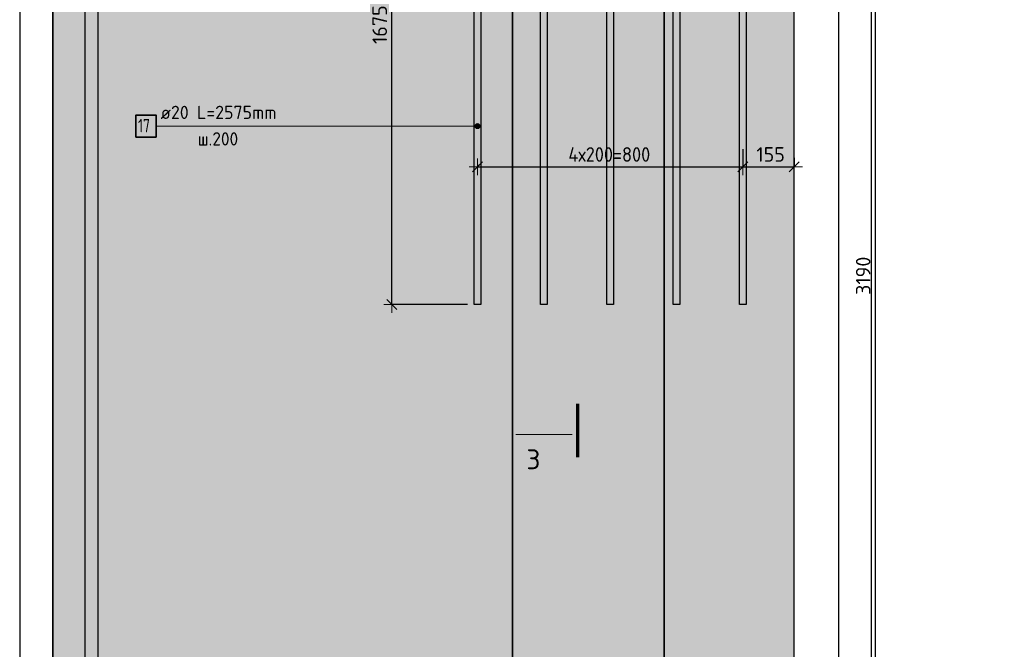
# Model space of a CAD drawing. Header units: millimetres. Extents: x -17997 to 37135, y 45383 to 72408.
# Tile 39 of 67: x 28939 to 31909, y 47473 to 49372. Entities that reach past the tile are written whole.
import ezdxf

# ---------------------------------------------------------------- set-up
doc = ezdxf.new("R2010")
doc.units = ezdxf.units.MM
doc.header["$PDMODE"] = 65
for name, color, linetype, lineweight in [('Standard', 7, 'Continuous', 25), ('Высотная отметки_ общее', 7, 'Continuous', 13), ('Размерная линия_ общее', 7, 'Continuous', 13)]:
    doc.layers.add(name, color=color, linetype=linetype, lineweight=lineweight)
doc.layers.add('Арм.стержн. вертикальными 2', color=7, linetype='Continuous', lineweight=35, true_color=0x006e00)
doc.styles.add('ISOCPEUR', font='ISOCPEUR')
doc.dimstyles.new('DIMSTYLE_3', dxfattribs={"dimtxt": 44, "dimasz": 50, "dimexe": 0, "dimexo": 0, "dimgap": 22, "dimtad": 2, "dimdec": 0, "dimrnd": 5, "dimzin": 12, "dimdsep": 46, "dimtxsty": 'ISOCPEUR', "dimblk1": 'ALL_ML_STRICH', "dimblk2": 'ALL_ML_STRICH', "dimsah": 1, "dimcen": 0, "dimclrd": 7, "dimclre": 256, "dimclrt": 7, "dimadec": 0, "dimazin": 0, "dimtfac": 1, "dimtdec": 0, "dimtix": 1, "dimtmove": 2, "dimatfit": 3, "dimfxl": 0, "dimtzin": 0, "dimlwd": 0, "dimlwe": -3, "dimarcsym": 0})

# ---------------------------------------------------------------- blocks, each defined once
blk = doc.blocks.new('ALL_ML_STRICH')
at = {"color": 0, "linetype": 'ByBlock', "lineweight": -2}
for p, q in [((-1, 0), (0.5, 0)), ((-0.3, -0.3), (0.3, 0.3)), ((0, -0.5), (0, 0.5))]:
    blk.add_line(p, q, dxfattribs=at)
blk = doc.blocks.new('*D88')
at = {"layer": 'DEFPOINTS', "color": 7, "linetype": 'Continuous', "lineweight": 13, "transparency": 33554687}
for p in [(31240.5, 50187.8), (31240.5, 46997.8), (31520.4, 46997.8)]:
    blk.add_point(p, dxfattribs=at)
at = {"layer": 'Размерная линия_ общее', "color": 253, "linetype": 'Continuous', "lineweight": -2, "true_color": 0xa0a0a0, "transparency": 33554687}
for p, q in [((31260.5, 50187.8), (31520.4, 50187.8)), ((31260.5, 46997.8), (31520.4, 46997.8))]:
    blk.add_line(p, q, dxfattribs=at)
at = {"layer": 'Размерная линия_ общее', "color": 7, "linetype": 'Continuous', "lineweight": -2, "transparency": 33554687}
blk.add_line((31520.4, 46997.8), (31520.4, 50187.8), dxfattribs=at)
at = {"layer": 'Размерная линия_ общее', "color": 7, "linetype": 'Continuous', "lineweight": 13, "transparency": 33554687, "xscale": 50, "yscale": 50, "zscale": 50}
for p, rotation in [((31520.4, 50187.8), 90), ((31520.4, 46997.8), 270)]:
    blk.add_blockref('ALL_ML_STRICH', p, dxfattribs=dict(at, rotation=rotation))
at = {"layer": 'Размерная линия_ общее', "color": 7, "linetype": 'Continuous', "lineweight": 13, "transparency": 33554687, "insert": (31483.4, 48599.4), "char_height": 44, "width": 176, "attachment_point": 5, "rotation": 90, "style": 'ISOCPEUR'}
blk.add_mtext('\\A1;{3190}', dxfattribs=at)
blk = doc.blocks.new('COMPLEX_ELEVATIONDIM_5')
at = {"layer": 'Высотная отметки_ общее', "color": 7, "linetype": 'Continuous', "lineweight": 13, "transparency": 33554687}
for p, q in [((31630.4, 50367.8), (31630.4, 50427.8)), ((31630.4, 50427.8), (31870.4, 50427.8)), ((31630.4, 50367.8), (31600.4, 50397.8)), ((31630.4, 50367.8), (31660.4, 50397.8)), ((31630.4, 50367.8), (31564.3, 50367.8)), ((31630.4, 50367.8), (31630.4, 50367.8)), ((31630.4, 50367.8), (31630.4, 50367.8)), ((31630.4, 50367.8), (31630.4, 50367.8)), ((31630.4, 50367.8), (31630.4, 50367.8)), ((31630.4, 50187.8), (31630.4, 50247.8)), ((31630.4, 50247.8), (31870.4, 50247.8)), ((31630.4, 50187.8), (31600.4, 50217.8)), ((31630.4, 50187.8), (31660.4, 50217.8)), ((31630.4, 50187.8), (31564.3, 50187.8)), ((31630.4, 50187.8), (31630.4, 50187.8)), ((31630.4, 50187.8), (31630.4, 50187.8)), ((31630.4, 50187.8), (31630.4, 50187.8)), ((31630.4, 50187.8), (31630.4, 50187.8)), ((31630.4, 46997.8), (31630.4, 47057.8)), ((31630.4, 47057.8), (31870.4, 47057.8)), ((31630.4, 46997.8), (31600.4, 47027.8)), ((31630.4, 46997.8), (31660.4, 47027.8)), ((31630.4, 46997.8), (31630.4, 46997.8)), ((31630.4, 46997.8), (31630.4, 46997.8)), ((31630.4, 46997.8), (31630.4, 46997.8)), ((31630.4, 46997.8), (31630.4, 46997.8))]:
    blk.add_line(p, q, dxfattribs=at)
blk.add_lwpolyline([(31630.4, 46997.8), (31570.4, 46997.8), (31570.4, 46997.8), (31564.3, 46997.8)], dxfattribs=at)
at = {"layer": 'Высотная отметки_ общее', "color": 7, "linetype": 'Continuous', "lineweight": 13, "transparency": 33554687, "char_height": 60, "attachment_point": 7, "style": 'ISOCPEUR'}
for s, insert, width in [('\\W0.95;+3.200', (31675.4, 50472.8), 256.287), ('\\W0.95;+3.020', (31675.4, 50292.8), 256.287), ('\\W0.90;-0.170', (31675.4, 47102.8), 242.825)]:
    blk.add_mtext(s, dxfattribs=dict(at, insert=insert, width=width))
blk = doc.blocks.new('*D98')
at = {"layer": 'DEFPOINTS', "color": 7, "linetype": 'Continuous', "lineweight": 13, "transparency": 33554687}
for p in [(31119.9, 49001.8), (30319.9, 48954.9), (30319.9, 48928.4)]:
    blk.add_point(p, dxfattribs=at)
at = {"layer": 'Размерная линия_ общее', "color": 253, "linetype": 'Continuous', "lineweight": -2, "true_color": 0xa0a0a0, "transparency": 33554687}
for p, q in [((31119.9, 48981.8), (31119.9, 48928.4)), ((30319.9, 48934.9), (30319.9, 48928.4))]:
    blk.add_line(p, q, dxfattribs=at)
at = {"layer": 'Размерная линия_ общее', "color": 7, "linetype": 'Continuous', "lineweight": -2, "transparency": 33554687}
blk.add_line((30319.9, 48928.4), (31119.9, 48928.4), dxfattribs=at)
at = {"layer": 'Размерная линия_ общее', "color": 7, "linetype": 'Continuous', "lineweight": 13, "transparency": 33554687, "xscale": 50, "yscale": 50, "zscale": 50, "rotation": 180}
blk.add_blockref('ALL_ML_STRICH', (30319.9, 48928.4), dxfattribs=at)
at = {"layer": 'Размерная линия_ общее', "color": 7, "linetype": 'Continuous', "lineweight": 13, "transparency": 33554687, "xscale": 50, "yscale": 50, "zscale": 50}
blk.add_blockref('ALL_ML_STRICH', (31119.9, 48928.4), dxfattribs=at)
at = {"layer": 'Размерная линия_ общее', "color": 7, "linetype": 'Continuous', "lineweight": 13, "transparency": 33554687, "insert": (30593.9, 48987.4), "char_height": 44, "width": 2.2, "attachment_point": 1, "line_spacing_factor": 0.60241, "style": 'ISOCPEUR'}
blk.add_mtext('\\W0.91;4х200=800', dxfattribs=at)
blk = doc.blocks.new('*D99')
at = {"layer": 'DEFPOINTS', "color": 7, "linetype": 'Continuous', "lineweight": 13, "transparency": 33554687}
for p in [(31119.9, 49001.8), (31274.9, 48975.3), (31119.9, 48928.4)]:
    blk.add_point(p, dxfattribs=at)
at = {"layer": 'Размерная линия_ общее', "color": 253, "linetype": 'Continuous', "lineweight": -2, "true_color": 0xa0a0a0, "transparency": 33554687}
for p, q in [((31119.9, 48981.8), (31119.9, 48928.4)), ((31274.9, 48955.3), (31274.9, 48928.4))]:
    blk.add_line(p, q, dxfattribs=at)
at = {"layer": 'Размерная линия_ общее', "color": 7, "linetype": 'Continuous', "lineweight": -2, "transparency": 33554687}
blk.add_line((31119.9, 48928.4), (31274.9, 48928.4), dxfattribs=at)
at = {"layer": 'Размерная линия_ общее', "color": 7, "linetype": 'Continuous', "lineweight": 13, "transparency": 33554687, "xscale": 50, "yscale": 50, "zscale": 50, "rotation": 180}
blk.add_blockref('ALL_ML_STRICH', (31119.9, 48928.4), dxfattribs=at)
at = {"layer": 'Размерная линия_ общее', "color": 7, "linetype": 'Continuous', "lineweight": 13, "transparency": 33554687, "xscale": 50, "yscale": 50, "zscale": 50}
blk.add_blockref('ALL_ML_STRICH', (31274.9, 48928.4), dxfattribs=at)
at = {"layer": 'Размерная линия_ общее', "color": 7, "linetype": 'Continuous', "lineweight": 13, "transparency": 33554687, "insert": (31204, 48965.4), "char_height": 44, "width": 132, "attachment_point": 5, "style": 'ISOCPEUR'}
blk.add_mtext('\\A1;{155}', dxfattribs=at)
blk = doc.blocks.new('*D100')
at = {"layer": 'DEFPOINTS', "color": 7, "linetype": 'Continuous', "lineweight": 13, "transparency": 33554687}
for p in [(30183.6, 50187.8), (30061.7, 48512.8), (30309.9, 48512.8)]:
    blk.add_point(p, dxfattribs=at)
at = {"layer": 'Размерная линия_ общее', "color": 253, "linetype": 'Continuous', "lineweight": -2, "true_color": 0xa0a0a0, "transparency": 33554687}
for p, q in [((30163.6, 50187.8), (30061.7, 50187.8)), ((30289.9, 48512.8), (30061.7, 48512.8))]:
    blk.add_line(p, q, dxfattribs=at)
at = {"layer": 'Размерная линия_ общее', "color": 7, "linetype": 'Continuous', "lineweight": -2, "transparency": 33554687}
blk.add_line((30061.7, 48512.8), (30061.7, 50187.8), dxfattribs=at)
at = {"layer": 'Размерная линия_ общее', "color": 7, "linetype": 'Continuous', "lineweight": 13, "transparency": 33554687, "xscale": 50, "yscale": 50, "zscale": 50}
for p, rotation in [((30061.7, 50187.8), 90), ((30061.7, 48512.8), 270)]:
    blk.add_blockref('ALL_ML_STRICH', p, dxfattribs=dict(at, rotation=rotation))
at = {"layer": 'Размерная линия_ общее', "color": 7, "linetype": 'Continuous', "lineweight": 13, "transparency": 33554687, "insert": (30024.7, 49356.9), "char_height": 44, "width": 176, "attachment_point": 5, "rotation": 90, "style": 'ISOCPEUR'}
blk.add_mtext('\\A1;{1675}', dxfattribs=at)

msp = doc.modelspace()

# ---------------------------------------------------------------- hatches: boundary and pattern name
at = {"linetype": 'Continuous', "lineweight": 13, "transparency": 33554687}
for points in [[(29038.6, 50187.8), (29038.6, 46997.8), (29134.9, 46997.8), (29134.9, 50187.8)], [(29134.9, 46997.8), (29174.9, 46997.8), (29174.9, 50187.8), (29134.9, 50187.8)], [(29454.9, 50187.8), (29174.9, 50187.8), (29174.9, 46997.8), (29454.9, 46997.8)]]:
    msp.add_hatch(color=7, dxfattribs=at).paths.add_polyline_path(points)
at = {"layer": 'Standard', "linetype": 'Continuous', "lineweight": 13, "transparency": 33554687}
msp.add_hatch(color=7, dxfattribs=at).paths.add_polyline_path([(31274.9, 50187.8), (29454.9, 50187.8), (29454.9, 46997.8), (31274.9, 46997.8)])
at = {"layer": 'Арм.стержн. вертикальными 2', "linetype": 'Continuous', "lineweight": 13, "transparency": 33554687}
for points in [[(30313.5, 49047.2), (30313.5, 49054.7), (30312.4, 49050.9)], [(30313.5, 49054.7), (30316.2, 49044.5), (30316.2, 49057.4)], [(30313.5, 49054.7), (30313.5, 49047.2), (30316.2, 49044.5)], [(30316.2, 49057.4), (30319.9, 49043.4), (30319.9, 49058.4)], [(30316.2, 49057.4), (30316.2, 49044.5), (30319.9, 49043.4)], [(30319.9, 49058.4), (30319.9, 49043.4), (30323.7, 49044.5)], [(30319.9, 49058.4), (30323.7, 49044.5), (30323.7, 49057.4)], [(30323.7, 49057.4), (30323.7, 49044.5), (30326.4, 49047.2)], [(30323.7, 49057.4), (30326.4, 49047.2), (30326.4, 49054.7)], [(30326.4, 49054.7), (30326.4, 49047.2), (30327.4, 49050.9)]]:
    msp.add_hatch(color=7, dxfattribs=at).paths.add_polyline_path(points)

# ---------------------------------------------------------------- linework, layer by layer
at = {"color": 52, "linetype": 'Continuous', "lineweight": -3, "transparency": 33554687}
for p, q in [((29038.6, 51457.8), (29038.6, 46997.8)), ((29038.6, 51457.8), (29038.6, 46997.8)), ((31408.6, 51457.8), (31408.6, 46997.8)), ((31408.6, 51457.8), (31408.6, 46997.8)), ((30425.3, 46997.8), (30425.3, 50449.5)), ((30425.3, 50449.5), (30425.3, 46997.8)), ((30883, 46997.8), (30883, 50449.5)), ((30883, 50449.5), (30883, 46997.8))]:
    msp.add_line(p, q, dxfattribs=at)
at = {"color": 7, "linetype": 'Continuous', "lineweight": 25, "transparency": 33554687}
for p, q in [((29038.6, 46947.8), (29038.6, 50237.8)), ((29134.9, 50187.8), (29134.9, 46997.8)), ((29174.9, 46997.8), (29174.9, 50187.8))]:
    msp.add_line(p, q, dxfattribs=at)
at = {"layer": 'Standard', "color": 7, "linetype": 'Continuous', "lineweight": 25, "transparency": 33554687}
msp.add_line((31274.9, 46997.8), (31274.9, 50187.8), dxfattribs=at)
at = {"layer": 'Standard', "color": 7, "linetype": 'Continuous', "lineweight": 70, "transparency": 33554687}
msp.add_line((30621.3, 48212.7), (30621.3, 48051.9), dxfattribs=at)
at = {"layer": 'Standard', "color": 7, "linetype": 'Continuous', "lineweight": 13, "transparency": 33554687}
msp.add_line((30605.3, 48120.4), (30435.7, 48120.4), dxfattribs=at)
at = {"layer": 'Standard', "color": 7, "linetype": 'Continuous', "lineweight": 25, "transparency": 33554687}
msp.add_lwpolyline([(28938.6, 46897.8), (31508.6, 46897.8), (31508.6, 51557.8), (28938.6, 51557.8), (28938.6, 46897.8)], dxfattribs=at)
at = {"layer": 'Арм.стержн. вертикальными 2', "color": 7, "linetype": 'Continuous', "lineweight": 13, "transparency": 33554687}
for p, q in [((29350.3, 49050.9), (29960.3, 49050.9)), ((29960.3, 49050.9), (30319.9, 49050.9)), ((30312.4, 49050.9), (30312.4, 49050.9)), ((30319.9, 49058.4), (30319.9, 49058.4)), ((30319.9, 49043.4), (30319.9, 49043.4)), ((30327.4, 49050.9), (30327.4, 49050.9))]:
    msp.add_line(p, q, dxfattribs=at)
at = {"layer": 'Арм.стержн. вертикальными 2', "color": 7, "linetype": 'Continuous', "lineweight": 25, "transparency": 33554687}
for points in [[(30309.9, 48512.8), (30309.9, 50322.8), (30329.9, 50322.8), (30329.9, 48512.8), (30309.9, 48512.8)], [(30509.9, 48512.8), (30509.9, 50322.8), (30529.9, 50322.8), (30529.9, 48512.8), (30509.9, 48512.8)], [(30709.9, 48512.8), (30709.9, 50322.8), (30729.9, 50322.8), (30729.9, 48512.8), (30709.9, 48512.8)], [(30909.9, 48512.8), (30909.9, 50322.8), (30929.9, 50322.8), (30929.9, 48512.8), (30909.9, 48512.8)], [(31109.9, 48512.8), (31109.9, 50322.8), (31129.9, 50322.8), (31129.9, 48512.8), (31109.9, 48512.8)]]:
    msp.add_lwpolyline(points, dxfattribs=at)
at = {"layer": 'Арм.стержн. вертикальными 2', "color": 7, "linetype": 'Continuous', "lineweight": 35, "transparency": 33554687}
msp.add_lwpolyline([(29289, 49017.6), (29350.3, 49017.6), (29350.3, 49084.3), (29289, 49084.3), (29289, 49017.6)], dxfattribs=at)
at = {"layer": 'Арм.стержн. вертикальными 2', "color": 7, "linetype": 'Continuous', "lineweight": 13, "transparency": 33554687}
msp.add_circle((30319.9, 49050.9), 7.5, dxfattribs=at)

# ---------------------------------------------------------------- block references
at = {"layer": 'Высотная отметки_ общее', "color": 7, "linetype": 'Continuous', "lineweight": 13, "transparency": 33554687}
msp.add_blockref('COMPLEX_ELEVATIONDIM_5', (0, 0), dxfattribs=at)

# ---------------------------------------------------------------- texts
at = {"layer": 'Standard', "color": 7, "linetype": 'Continuous', "lineweight": 13, "transparency": 33554687, "insert": (30467.4, 48015.8), "char_height": 60, "width": 65.333, "attachment_point": 7, "style": 'ISOCPEUR'}
msp.add_mtext('\\A1;{\\fISOCPEUR|i0|b0;\\H60.000000;\\W1.000000;\\C7;3}\\P', dxfattribs=at)
at = {"layer": 'Арм.стержн. вертикальными 2', "color": 7, "linetype": 'Continuous', "lineweight": 25, "transparency": 33554687, "char_height": 40, "attachment_point": 7, "style": 'ISOCPEUR'}
for s, insert, width in [('\\W0.98;ø20 L=2575mm ', (29363.6, 49072.3), 399.393), ('\\W0.75;17', (29295.6, 49032.3), 62.971), ('\\W0.95;ш.200 ', (29475.6, 48992.3), 174.933)]:
    msp.add_mtext(s, dxfattribs=dict(at, insert=insert, width=width))

# ---------------------------------------------------------------- dimensions: what is measured, and where the dimension line sits
at = {"layer": 'Размерная линия_ общее', "color": 7, "linetype": 'Continuous', "lineweight": 13, "transparency": 33554687}
for base, p1, p2, picture, middle in [((30061.7, 50187.8), (30289.9, 48512.8), (30163.6, 50187.8), '*D100', (30024.7, 49356.9)), ((31520.4, 50187.8), (31260.5, 46997.8), (31260.5, 50187.8), '*D88', (31483.4, 48599.4))]:
    dim = msp.add_linear_dim(base=base, p1=p1, p2=p2, angle=90, dimstyle='DIMSTYLE_3', override={"dimpost": '<>', "dimclrd": 7, "dimclre": 253, "dimclrt": 7, "dimlwd": 0, "dimlwe": 65533}, dxfattribs=at)
    dim.commit()
    dim.dimension.update_dxf_attribs({"geometry": picture, "text_midpoint": middle, "dimtype": 160})
dim = msp.add_linear_dim(base=(31119.9, 48928.4), p1=(30319.9, 48934.9), p2=(31119.9, 48981.8), text='\\W0.91;4х200=800', dimstyle='DIMSTYLE_3', override={"dimpost": '<>', "dimclrd": 7, "dimclre": 253, "dimclrt": 7, "dimlwd": 0, "dimlwe": 65533}, dxfattribs=at)
dim.commit()
dim.dimension.update_dxf_attribs({"geometry": '*D98', "text_midpoint": (30719.9, 48950.4), "dimtype": 160})
dim = msp.add_linear_dim(base=(31274.9, 48928.4), p1=(31119.9, 48981.8), p2=(31274.9, 48955.3), dimstyle='DIMSTYLE_3', override={"dimpost": '<>', "dimclrd": 7, "dimclre": 253, "dimclrt": 7, "dimlwd": 0, "dimlwe": 65533}, dxfattribs=at)
dim.commit()
dim.dimension.update_dxf_attribs({"geometry": '*D99', "text_midpoint": (31204, 48965.4), "dimtype": 160})

doc.saveas('drawing.dxf')
